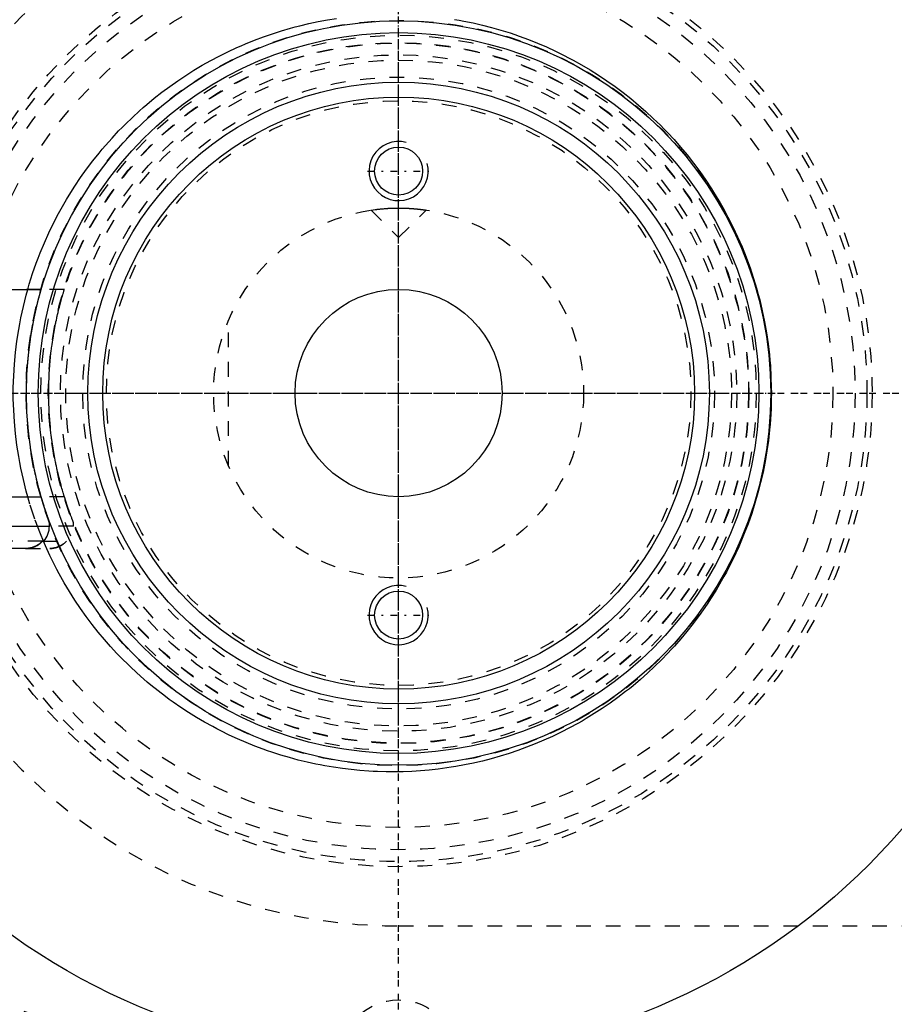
# Model space of a CAD drawing. Extents: x -706 to 186, y -120 to 120.
# Tile 3 of 12: x -676 to -616, y -41 to 25. Entities that reach past the tile are written whole.
import ezdxf

# ---------------------------------------------------------------- set-up
doc = ezdxf.new("R2010")
doc.units = 0
doc.linetypes.add('CENTER', pattern=[1.5, 0.45, -0.5, 0.05, -0.5])
doc.linetypes.add('DASHED', pattern=[2, 1, -1])
for name, color, linetype in [('AM_0', 7, 'CONTINUOUS'), ('AM_10', 7, 'CONTINUOUS'), ('AM_3', 7, 'DASHED'), ('AM_7', 7, 'CENTER')]:
    doc.layers.add(name, color=color, linetype=linetype)

msp = doc.modelspace()

# ---------------------------------------------------------------- linework, layer by layer
at = {"layer": 'AM_0', "color": 7, "linetype": 'CONTINUOUS'}
for p, q in [((-683.65, 7), (-674.156, 7)), ((-684.1, -7), (-674.156, -7)), ((-684.1, -9), (-673.6, -9)), ((-673.6, -9), (-673.6, -8.693)), ((-675.172, -10.5), (-682.528, -10.5)), ((-674.066, -10), (-673.982, -10))]:
    msp.add_line(p, q, dxfattribs=at)
for points in [[(-675.21, -10.5, 0), (-675.176, -10.5, 0), (-675.106, -10.497, 0), (-675.034, -10.49, 0), (-674.998, -10.486, 0), (-674.962, -10.48, 0), (-674.889, -10.467, 0), (-674.818, -10.451, 0), (-674.748, -10.431, 0), (-674.681, -10.409, 0), (-674.616, -10.384, 0), (-674.585, -10.371, 0), (-674.553, -10.357, 0), (-674.489, -10.325, 0), (-674.426, -10.29, 0), (-674.363, -10.252, 0), (-674.303, -10.211, 0), (-674.244, -10.167, 0), (-674.216, -10.144, 0), (-674.189, -10.121, 0), (-674.138, -10.074, 0), (-674.09, -10.026, 0), (-674.066, -10, 0)], [(-674.066, -10, 0), (-674.083, -10.018, 0), (-674.117, -10.054, 0), (-674.153, -10.088, 0), (-674.171, -10.105, 0), (-674.19, -10.122, 0), (-674.229, -10.155, 0), (-674.27, -10.187, 0), (-674.313, -10.218, 0), (-674.357, -10.248, 0), (-674.401, -10.276, 0), (-674.424, -10.289, 0), (-674.447, -10.302, 0), (-674.492, -10.327, 0), (-674.538, -10.35, 0), (-674.584, -10.37, 0), (-674.629, -10.389, 0), (-674.675, -10.407, 0), (-674.699, -10.415, 0), (-674.723, -10.423, 0), (-674.773, -10.438, 0), (-674.823, -10.452, 0), (-674.849, -10.458, 0)]]:
    msp.add_polyline3d(points, dxfattribs=at)
for centre, radius in [((-650, 0), 45), ((-650, 0), 25.15), ((-650, 0), 24.35), ((-650, 0), 21), ((-650, 0), 20), ((-650, 15), 1.621), ((-650, 0), 7), ((-650, -15), 1.621)]:
    msp.add_circle(centre, radius, dxfattribs=at)
for centre, radius, start, end in [((-650, 0), 55.5, 97.25319, 160.91684), ((-675.1, -9), 1.5, 318.18969, 0), ((-650, 0), 55.5, 199.08316, 262.74681)]:
    msp.add_arc(centre, radius, start, end, dxfattribs=at)
at = {"layer": 'AM_10', "color": 7, "linetype": 'CONTINUOUS'}
for centre in [(-650, 15), (-650, -15)]:
    msp.add_arc(centre, 2, 75, 15, dxfattribs=at)
at = {"layer": 'AM_3', "color": 6, "linetype": 'DASHED'}
for p, q in [((-651.861, 12.361), (-651.587, 12.399)), ((-651.861, 12.361), (-650, 10.5)), ((-650.462, 12.491), (-650.277, 12.497)), ((-650.277, 12.497), (-650, 12.5)), ((-650, 10.5), (-648.139, 12.361)), ((-674.156, 7), (-683.65, 7)), ((-672.59, 7), (-674.156, 7)), ((-661.5, -4.899), (-661.5, 4.899)), ((-672.59, -7), (-674.156, -7)), ((-671.975, -9), (-673.6, -9)), ((-671.975, -9), (-671.975, -8.742)), ((-674.066, -10), (-683.634, -10)), ((-675.21, -10.5), (-675.172, -10.5)), ((-675.21, -10.5), (-673.581, -10.5)), ((-674.066, -10), (-672.357, -10)), ((-672.439, -10), (-672.466, -10.029)), ((-650, -36), (-551.327, -36))]:
    msp.add_line(p, q, dxfattribs=at)
for points in [[(-675.063, 7.001, 0), (-674.958, 7.36, 0), (-674.733, 8.072, 0), (-674.488, 8.776, 0), (-674.358, 9.124, 0), (-674.223, 9.469, 0), (-673.939, 10.152, 0), (-673.637, 10.824, 0), (-673.318, 11.483, 0), (-672.981, 12.129, 0), (-672.629, 12.761, 0), (-672.448, 13.072, 0), (-672.262, 13.378, 0), (-671.881, 13.98, 0), (-671.488, 14.566, 0), (-671.082, 15.134, 0), (-670.666, 15.686, 0), (-670.24, 16.219, 0), (-670.024, 16.479, 0), (-669.807, 16.734, 0), (-669.366, 17.23, 0), (-668.92, 17.708, 0), (-668.692, 17.942, 0), (-668.462, 18.173, 0), (-667.992, 18.627, 0), (-667.51, 19.07, 0), (-667.264, 19.286, 0), (-667.016, 19.5, 0), (-666.511, 19.918, 0), (-665.995, 20.323, 0), (-665.468, 20.715, 0), (-664.932, 21.094, 0), (-664.386, 21.458, 0), (-664.11, 21.635, 0), (-663.832, 21.808, 0), (-663.269, 22.144, 0), (-662.698, 22.465, 0), (-662.12, 22.771, 0), (-661.535, 23.061, 0), (-660.944, 23.336, 0), (-660.647, 23.468, 0), (-660.348, 23.596, 0), (-659.746, 23.839, 0), (-659.14, 24.067, 0), (-658.529, 24.279, 0), (-657.916, 24.475, 0), (-657.299, 24.655, 0), (-656.99, 24.739, 0), (-656.68, 24.819, 0), (-656.06, 24.967, 0), (-655.438, 25.099, 0), (-654.816, 25.215, 0), (-654.195, 25.315, 0)], [(-646.218, 25.247, 0), (-645.906, 25.193, 0), (-645.593, 25.135, 0), (-644.967, 25.007, 0), (-644.341, 24.862, 0), (-643.715, 24.701, 0), (-643.09, 24.523, 0), (-642.467, 24.328, 0), (-642.157, 24.224, 0), (-641.847, 24.117, 0), (-641.23, 23.888, 0), (-640.616, 23.644, 0), (-640.007, 23.382, 0), (-639.404, 23.104, 0), (-638.806, 22.81, 0), (-638.509, 22.656, 0), (-638.214, 22.499, 0), (-637.63, 22.172, 0), (-637.053, 21.83, 0), (-636.484, 21.472, 0), (-635.925, 21.099, 0), (-635.375, 20.711, 0), (-635.104, 20.511, 0), (-634.835, 20.308, 0), (-634.306, 19.891, 0), (-633.788, 19.461, 0), (-633.282, 19.017, 0), (-632.788, 18.561, 0), (-632.307, 18.092, 0), (-632.071, 17.854, 0), (-631.839, 17.612, 0), (-631.385, 17.121, 0), (-630.939, 16.613, 0), (-630.5, 16.085, 0), (-630.07, 15.538, 0), (-629.65, 14.973, 0), (-629.444, 14.683, 0), (-629.242, 14.39, 0), (-628.845, 13.789, 0), (-628.463, 13.172, 0), (-628.277, 12.858, 0), (-628.095, 12.54, 0), (-627.743, 11.892, 0), (-627.408, 11.231, 0), (-627.247, 10.895, 0), (-627.09, 10.557, 0), (-626.791, 9.87, 0), (-626.512, 9.173, 0), (-626.252, 8.466, 0), (-626.012, 7.749, 0), (-625.794, 7.025, 0), (-625.692, 6.66, 0), (-625.596, 6.294, 0), (-625.421, 5.558, 0), (-625.268, 4.818, 0), (-625.137, 4.074, 0), (-625.028, 3.33, 0), (-624.941, 2.585, 0), (-624.906, 2.214, 0), (-624.876, 1.842, 0), (-624.834, 1.102, 0), (-624.812, 0.366, 0), (-624.81, 0, 0)], [(-651.587, 12.399, 0), (-651.567, 12.401, 0), (-651.523, 12.407, 0), (-651.477, 12.412, 0), (-651.453, 12.415, 0), (-651.428, 12.418, 0), (-651.378, 12.424, 0), (-651.326, 12.429, 0), (-651.271, 12.435, 0), (-651.213, 12.441, 0), (-651.151, 12.447, 0), (-651.12, 12.45, 0), (-651.088, 12.453, 0), (-651.021, 12.458, 0), (-650.953, 12.464, 0), (-650.882, 12.469, 0), (-650.809, 12.474, 0), (-650.734, 12.478, 0), (-650.696, 12.481, 0), (-650.658, 12.483, 0), (-650.58, 12.487, 0), (-650.501, 12.49, 0), (-650.462, 12.491, 0)], [(-650, 12.5, 0), (-649.986, 12.5, 0), (-649.959, 12.5, 0), (-649.932, 12.5, 0), (-649.919, 12.5, 0), (-649.905, 12.5, 0), (-649.878, 12.499, 0), (-649.85, 12.499, 0), (-649.823, 12.499, 0), (-649.795, 12.498, 0), (-649.768, 12.498, 0), (-649.754, 12.498, 0), (-649.74, 12.497, 0), (-649.713, 12.497, 0), (-649.685, 12.496, 0), (-649.658, 12.495, 0), (-649.63, 12.495, 0), (-649.603, 12.494, 0), (-649.589, 12.493, 0), (-649.576, 12.493, 0), (-649.548, 12.492, 0), (-649.521, 12.491, 0), (-649.507, 12.49, 0), (-649.494, 12.49, 0), (-649.467, 12.489, 0), (-649.44, 12.487, 0), (-649.427, 12.487, 0), (-649.413, 12.486, 0), (-649.387, 12.485, 0), (-649.36, 12.484, 0), (-649.334, 12.482, 0), (-649.307, 12.481, 0), (-649.281, 12.479, 0), (-649.269, 12.479, 0), (-649.256, 12.478, 0), (-649.23, 12.476, 0), (-649.205, 12.475, 0), (-649.179, 12.473, 0), (-649.154, 12.471, 0), (-649.129, 12.47, 0), (-649.117, 12.469, 0), (-649.105, 12.468, 0), (-649.081, 12.466, 0), (-649.056, 12.464, 0), (-649.033, 12.463, 0), (-649.009, 12.461, 0), (-648.986, 12.459, 0), (-648.974, 12.458, 0), (-648.963, 12.457, 0), (-648.94, 12.455, 0), (-648.918, 12.453, 0), (-648.895, 12.451, 0), (-648.874, 12.449, 0), (-648.852, 12.447, 0), (-648.842, 12.446, 0), (-648.831, 12.445, 0), (-648.81, 12.443, 0), (-648.79, 12.441, 0), (-648.769, 12.439, 0), (-648.75, 12.437, 0), (-648.73, 12.435, 0), (-648.72, 12.434, 0), (-648.711, 12.433, 0), (-648.692, 12.431, 0), (-648.674, 12.429, 0), (-648.665, 12.428, 0), (-648.656, 12.427, 0), (-648.638, 12.426, 0), (-648.62, 12.424, 0), (-648.611, 12.423, 0), (-648.603, 12.422, 0), (-648.586, 12.42, 0), (-648.569, 12.418, 0), (-648.552, 12.416, 0), (-648.535, 12.414, 0), (-648.519, 12.412, 0), (-648.511, 12.411, 0), (-648.503, 12.41, 0), (-648.488, 12.408, 0), (-648.472, 12.406, 0), (-648.457, 12.404, 0), (-648.442, 12.403, 0), (-648.428, 12.401, 0), (-648.421, 12.4, 0), (-648.414, 12.399, 0), (-648.4, 12.397, 0), (-648.386, 12.395, 0), (-648.373, 12.394, 0), (-648.36, 12.392, 0), (-648.347, 12.39, 0), (-648.341, 12.389, 0), (-648.335, 12.389, 0), (-648.323, 12.387, 0), (-648.312, 12.385, 0), (-648.3, 12.384, 0), (-648.29, 12.382, 0), (-648.279, 12.381, 0), (-648.274, 12.38, 0), (-648.269, 12.38, 0), (-648.259, 12.378, 0), (-648.25, 12.377, 0), (-648.241, 12.376, 0), (-648.232, 12.374, 0), (-648.224, 12.373, 0), (-648.22, 12.373, 0), (-648.216, 12.372, 0), (-648.209, 12.371, 0), (-648.202, 12.37, 0), (-648.198, 12.369, 0), (-648.195, 12.369, 0), (-648.189, 12.368, 0), (-648.183, 12.367, 0), (-648.18, 12.367, 0), (-648.177, 12.366, 0), (-648.172, 12.366, 0), (-648.167, 12.365, 0), (-648.163, 12.364, 0), (-648.159, 12.364, 0), (-648.155, 12.363, 0), (-648.154, 12.363, 0), (-648.152, 12.363, 0), (-648.149, 12.362, 0), (-648.147, 12.362, 0), (-648.145, 12.362, 0), (-648.143, 12.361, 0), (-648.141, 12.361, 0), (-648.141, 12.361, 0), (-648.14, 12.361, 0), (-648.14, 12.361, 0), (-648.139, 12.361, 0), (-648.139, 12.361, 0)], [(-675.063, -7.001, 0), (-675.169, -6.619, 0), (-675.362, -5.85, 0), (-675.532, -5.075, 0), (-675.607, -4.686, 0), (-675.677, -4.296, 0), (-675.798, -3.514, 0), (-675.894, -2.731, 0), (-675.966, -1.947, 0), (-676.014, -1.166, 0), (-676.038, -0.387, 0), (-676.041, 0, 0), (-676.038, 0.387, 0), (-676.014, 1.166, 0), (-675.966, 1.947, 0), (-675.894, 2.731, 0), (-675.798, 3.514, 0), (-675.677, 4.296, 0), (-675.607, 4.686, 0), (-675.532, 5.075, 0), (-675.362, 5.85, 0), (-675.169, 6.619, 0), (-675.063, 7.001, 0)], [(-674.156, -7, 0), (-674.169, -6.957, 0), (-674.195, -6.866, 0), (-674.221, -6.772, 0), (-674.234, -6.724, 0), (-674.248, -6.676, 0), (-674.275, -6.576, 0), (-674.303, -6.474, 0), (-674.33, -6.369, 0), (-674.358, -6.261, 0), (-674.386, -6.152, 0), (-674.4, -6.096, 0), (-674.414, -6.04, 0), (-674.442, -5.926, 0), (-674.47, -5.81, 0), (-674.497, -5.692, 0), (-674.525, -5.573, 0), (-674.552, -5.452, 0), (-674.565, -5.391, 0), (-674.579, -5.329, 0), (-674.606, -5.205, 0), (-674.632, -5.079, 0), (-674.645, -5.015, 0), (-674.658, -4.951, 0), (-674.683, -4.823, 0), (-674.708, -4.693, 0), (-674.721, -4.627, 0), (-674.733, -4.561, 0), (-674.757, -4.429, 0), (-674.781, -4.295, 0), (-674.803, -4.16, 0), (-674.826, -4.025, 0), (-674.848, -3.888, 0), (-674.858, -3.819, 0), (-674.869, -3.75, 0), (-674.889, -3.611, 0), (-674.909, -3.472, 0), (-674.973, -2.979, 0), (-675.06, -2.123, 0), (-675.118, -1.263, 0), (-675.147, -0.415, 0), (-675.15, 0, 0), (-675.147, 0.415, 0), (-675.118, 1.263, 0), (-675.06, 2.123, 0), (-674.973, 2.979, 0), (-674.909, 3.472, 0), (-674.889, 3.611, 0), (-674.869, 3.75, 0), (-674.858, 3.819, 0), (-674.848, 3.888, 0), (-674.826, 4.025, 0), (-674.803, 4.16, 0), (-674.781, 4.295, 0), (-674.757, 4.429, 0), (-674.733, 4.561, 0), (-674.721, 4.627, 0), (-674.708, 4.693, 0), (-674.683, 4.823, 0), (-674.658, 4.951, 0), (-674.645, 5.015, 0), (-674.632, 5.079, 0), (-674.606, 5.205, 0), (-674.579, 5.329, 0), (-674.565, 5.391, 0), (-674.552, 5.452, 0), (-674.525, 5.573, 0), (-674.497, 5.692, 0), (-674.47, 5.81, 0), (-674.442, 5.926, 0), (-674.414, 6.04, 0), (-674.4, 6.096, 0), (-674.386, 6.152, 0), (-674.358, 6.261, 0), (-674.33, 6.369, 0), (-674.303, 6.474, 0), (-674.275, 6.576, 0), (-674.248, 6.676, 0), (-674.234, 6.724, 0), (-674.221, 6.772, 0), (-674.195, 6.866, 0), (-674.169, 6.957, 0), (-674.156, 7, 0)], [(-672.59, -7, 0), (-672.592, -6.995, 0), (-672.595, -6.985, 0), (-672.598, -6.975, 0), (-672.6, -6.97, 0), (-672.601, -6.965, 0), (-672.605, -6.954, 0), (-672.608, -6.943, 0), (-672.612, -6.931, 0), (-672.615, -6.92, 0), (-672.619, -6.908, 0), (-672.621, -6.902, 0), (-672.622, -6.895, 0), (-672.626, -6.883, 0), (-672.63, -6.87, 0), (-672.644, -6.824, 0), (-672.657, -6.782, 0), (-672.67, -6.738, 0), (-672.697, -6.646, 0), (-672.725, -6.55, 0), (-672.753, -6.452, 0), (-672.782, -6.35, 0), (-672.811, -6.245, 0), (-672.825, -6.192, 0), (-672.84, -6.138, 0), (-672.869, -6.027, 0), (-672.899, -5.914, 0), (-672.928, -5.799, 0), (-672.957, -5.682, 0), (-672.987, -5.562, 0), (-673.001, -5.502, 0), (-673.016, -5.441, 0), (-673.044, -5.317, 0), (-673.073, -5.192, 0), (-673.087, -5.129, 0), (-673.101, -5.065, 0), (-673.129, -4.936, 0), (-673.157, -4.806, 0), (-673.17, -4.74, 0), (-673.184, -4.674, 0), (-673.21, -4.54, 0), (-673.236, -4.405, 0), (-673.261, -4.269, 0), (-673.286, -4.132, 0), (-673.31, -3.993, 0), (-673.322, -3.923, 0), (-673.334, -3.853, 0), (-673.357, -3.712, 0), (-673.379, -3.57, 0), (-673.4, -3.428, 0), (-673.421, -3.284, 0), (-673.441, -3.139, 0), (-673.45, -3.067, 0), (-673.46, -2.994, 0), (-673.478, -2.849, 0), (-673.495, -2.702, 0), (-673.549, -2.188, 0), (-673.614, -1.303, 0), (-673.646, -0.428, 0), (-673.65, 0, 0), (-673.646, 0.428, 0), (-673.614, 1.303, 0), (-673.549, 2.188, 0), (-673.495, 2.702, 0), (-673.478, 2.849, 0), (-673.46, 2.994, 0), (-673.45, 3.067, 0), (-673.441, 3.139, 0), (-673.421, 3.284, 0), (-673.4, 3.428, 0), (-673.379, 3.57, 0), (-673.357, 3.712, 0), (-673.334, 3.853, 0), (-673.322, 3.923, 0), (-673.31, 3.993, 0), (-673.286, 4.132, 0), (-673.261, 4.269, 0), (-673.236, 4.405, 0), (-673.21, 4.54, 0), (-673.184, 4.674, 0), (-673.17, 4.74, 0), (-673.157, 4.806, 0), (-673.129, 4.936, 0), (-673.101, 5.065, 0), (-673.087, 5.129, 0), (-673.073, 5.192, 0), (-673.044, 5.317, 0), (-673.016, 5.441, 0), (-673.001, 5.502, 0), (-672.987, 5.562, 0), (-672.957, 5.682, 0), (-672.928, 5.799, 0), (-672.899, 5.914, 0), (-672.869, 6.027, 0), (-672.84, 6.138, 0), (-672.825, 6.192, 0), (-672.811, 6.245, 0), (-672.782, 6.35, 0), (-672.753, 6.452, 0), (-672.725, 6.55, 0), (-672.697, 6.646, 0), (-672.67, 6.738, 0), (-672.657, 6.782, 0), (-672.644, 6.824, 0), (-672.63, 6.87, 0), (-672.626, 6.883, 0), (-672.622, 6.895, 0), (-672.621, 6.902, 0), (-672.619, 6.908, 0), (-672.615, 6.92, 0), (-672.612, 6.931, 0), (-672.608, 6.943, 0), (-672.605, 6.954, 0), (-672.601, 6.965, 0), (-672.6, 6.97, 0), (-672.598, 6.975, 0), (-672.595, 6.985, 0), (-672.592, 6.995, 0), (-672.59, 7, 0)], [(-624.81, 0, 0), (-624.812, -0.351, 0), (-624.832, -1.058, 0), (-624.871, -1.769, 0), (-624.898, -2.125, 0), (-624.931, -2.482, 0), (-625.01, -3.197, 0), (-625.111, -3.912, 0), (-625.232, -4.626, 0), (-625.373, -5.338, 0), (-625.535, -6.047, 0), (-625.623, -6.399, 0), (-625.717, -6.751, 0), (-625.919, -7.449, 0), (-626.14, -8.14, 0), (-626.38, -8.824, 0), (-626.639, -9.499, 0), (-626.916, -10.164, 0), (-627.061, -10.492, 0), (-627.21, -10.818, 0), (-627.522, -11.461, 0), (-627.849, -12.092, 0), (-628.018, -12.403, 0), (-628.191, -12.71, 0), (-628.548, -13.314, 0), (-628.919, -13.903, 0), (-629.108, -14.192, 0), (-629.301, -14.477, 0), (-629.695, -15.035, 0), (-630.099, -15.576, 0), (-630.513, -16.101, 0), (-630.934, -16.607, 0), (-631.362, -17.096, 0), (-631.578, -17.334, 0), (-631.797, -17.569, 0), (-632.245, -18.031, 0), (-632.705, -18.482, 0), (-633.177, -18.923, 0), (-633.661, -19.352, 0), (-634.155, -19.769, 0), (-634.406, -19.972, 0), (-634.66, -20.173, 0), (-635.175, -20.564, 0), (-635.7, -20.943, 0), (-636.233, -21.307, 0), (-636.775, -21.658, 0), (-637.325, -21.994, 0), (-637.603, -22.157, 0), (-637.883, -22.316, 0), (-638.447, -22.624, 0), (-639.017, -22.916, 0), (-639.594, -23.194, 0), (-640.175, -23.456, 0), (-640.761, -23.703, 0), (-641.055, -23.821, 0), (-641.351, -23.935, 0), (-641.944, -24.151, 0), (-642.54, -24.352, 0), (-643.139, -24.537, 0), (-643.739, -24.707, 0), (-644.34, -24.862, 0), (-644.641, -24.933, 0), (-644.942, -25.001, 0), (-645.543, -25.125, 0), (-646.143, -25.234, 0), (-646.443, -25.283, 0), (-646.742, -25.328, 0), (-647.338, -25.408, 0), (-647.932, -25.473, 0), (-648.228, -25.5, 0), (-648.523, -25.523, 0), (-649.109, -25.56, 0), (-649.69, -25.584, 0), (-650.267, -25.594, 0), (-650.848, -25.591, 0), (-651.432, -25.574, 0), (-651.726, -25.561, 0), (-652.02, -25.544, 0), (-652.611, -25.501, 0), (-653.205, -25.443, 0), (-653.8, -25.371, 0), (-654.396, -25.285, 0), (-654.993, -25.184, 0), (-655.292, -25.128, 0), (-655.591, -25.068, 0), (-656.187, -24.938, 0), (-656.783, -24.793, 0), (-657.377, -24.633, 0), (-657.969, -24.459, 0), (-658.558, -24.27, 0), (-658.852, -24.169, 0), (-659.144, -24.066, 0), (-659.727, -23.847, 0), (-660.305, -23.614, 0), (-660.878, -23.366, 0), (-661.447, -23.104, 0), (-662.009, -22.827, 0), (-662.288, -22.684, 0), (-662.566, -22.537, 0), (-663.116, -22.232, 0), (-663.658, -21.914, 0), (-664.194, -21.582, 0), (-664.721, -21.237, 0), (-665.24, -20.879, 0), (-665.496, -20.695, 0), (-665.749, -20.509, 0), (-666.25, -20.126, 0), (-666.741, -19.73, 0), (-666.982, -19.529, 0), (-667.221, -19.324, 0), (-667.691, -18.906, 0), (-668.15, -18.477, 0), (-668.375, -18.258, 0), (-668.598, -18.037, 0), (-669.034, -17.588, 0), (-669.461, -17.125, 0), (-669.883, -16.645, 0), (-670.299, -16.148, 0), (-670.706, -15.634, 0), (-670.907, -15.37, 0), (-671.105, -15.103, 0), (-671.494, -14.556, 0), (-671.872, -13.994, 0), (-672.239, -13.416, 0), (-672.592, -12.825, 0), (-672.932, -12.22, 0), (-673.097, -11.912, 0), (-673.258, -11.601, 0), (-673.568, -10.971, 0), (-673.862, -10.328, 0), (-674.003, -10.003, 0)], [(-674.003, -10.003, 0), (-674.204, -9.516, 0), (-674.578, -8.524, 0), (-674.912, -7.513, 0), (-675.063, -7.001, 0)], [(-673.6, -8.693, 0), (-673.6, -8.693, 0), (-673.6, -8.692, 0), (-673.6, -8.691, 0), (-673.601, -8.691, 0), (-673.601, -8.69, 0), (-673.601, -8.689, 0), (-673.602, -8.687, 0), (-673.603, -8.684, 0), (-673.604, -8.681, 0), (-673.605, -8.678, 0), (-673.606, -8.676, 0), (-673.607, -8.675, 0), (-673.608, -8.671, 0), (-673.61, -8.666, 0), (-673.612, -8.661, 0), (-673.614, -8.656, 0), (-673.616, -8.65, 0), (-673.617, -8.647, 0), (-673.618, -8.644, 0), (-673.62, -8.637, 0), (-673.623, -8.63, 0), (-673.624, -8.627, 0), (-673.626, -8.623, 0), (-673.628, -8.615, 0), (-673.631, -8.607, 0), (-673.633, -8.603, 0), (-673.635, -8.598, 0), (-673.638, -8.589, 0), (-673.641, -8.58, 0), (-673.645, -8.57, 0), (-673.648, -8.56, 0), (-673.652, -8.55, 0), (-673.654, -8.545, 0), (-673.656, -8.539, 0), (-673.66, -8.528, 0), (-673.664, -8.517, 0), (-673.668, -8.505, 0), (-673.673, -8.493, 0), (-673.677, -8.48, 0), (-673.679, -8.474, 0), (-673.682, -8.468, 0), (-673.686, -8.455, 0), (-673.691, -8.441, 0), (-673.708, -8.393, 0), (-673.74, -8.304, 0), (-673.772, -8.21, 0), (-673.789, -8.16, 0), (-673.807, -8.108, 0), (-673.844, -8, 0), (-673.882, -7.884, 0), (-673.923, -7.761, 0), (-673.964, -7.633, 0), (-674.006, -7.499, 0), (-674.027, -7.431, 0), (-674.049, -7.361, 0), (-674.092, -7.219, 0), (-674.135, -7.074, 0), (-674.156, -7, 0)], [(-671.975, -8.742, 0), (-671.975, -8.742, 0), (-671.975, -8.742, 0), (-671.975, -8.741, 0), (-671.976, -8.74, 0), (-671.976, -8.74, 0), (-671.977, -8.738, 0), (-671.977, -8.736, 0), (-671.978, -8.734, 0), (-671.979, -8.731, 0), (-671.981, -8.728, 0), (-671.981, -8.726, 0), (-671.982, -8.724, 0), (-671.984, -8.72, 0), (-671.986, -8.715, 0), (-671.988, -8.71, 0), (-671.99, -8.705, 0), (-671.992, -8.699, 0), (-671.993, -8.696, 0), (-671.994, -8.693, 0), (-671.997, -8.686, 0), (-672, -8.679, 0), (-672.001, -8.676, 0), (-672.003, -8.672, 0), (-672.006, -8.664, 0), (-672.009, -8.656, 0), (-672.011, -8.652, 0), (-672.012, -8.647, 0), (-672.016, -8.638, 0), (-672.02, -8.629, 0), (-672.024, -8.619, 0), (-672.027, -8.609, 0), (-672.032, -8.598, 0), (-672.034, -8.593, 0), (-672.036, -8.587, 0), (-672.04, -8.576, 0), (-672.045, -8.565, 0), (-672.049, -8.553, 0), (-672.054, -8.54, 0), (-672.059, -8.528, 0), (-672.061, -8.521, 0), (-672.064, -8.515, 0), (-672.069, -8.502, 0), (-672.074, -8.488, 0), (-672.093, -8.439, 0), (-672.127, -8.348, 0), (-672.164, -8.252, 0), (-672.183, -8.201, 0), (-672.202, -8.148, 0), (-672.243, -8.036, 0), (-672.286, -7.917, 0), (-672.33, -7.79, 0), (-672.376, -7.658, 0), (-672.423, -7.519, 0), (-672.446, -7.448, 0), (-672.47, -7.376, 0), (-672.518, -7.228, 0), (-672.566, -7.077, 0), (-672.59, -7, 0)], [(-675.172, -10.5, 0), (-675.119, -10.497, 0), (-675.012, -10.488, 0), (-674.948, -10.478, 0), (-674.93, -10.475, 0), (-674.912, -10.472, 0), (-674.903, -10.47, 0), (-674.894, -10.468, 0), (-674.876, -10.464, 0), (-674.858, -10.46, 0), (-674.849, -10.458, 0)], [(-674.849, -10.458, 0), (-674.858, -10.46, 0), (-674.876, -10.464, 0), (-674.894, -10.468, 0), (-674.903, -10.47, 0), (-674.912, -10.472, 0), (-674.93, -10.475, 0), (-674.948, -10.478, 0), (-675.012, -10.488, 0), (-675.119, -10.497, 0), (-675.172, -10.5, 0)], [(-674.849, -10.458, 0), (-674.858, -10.46, 0), (-674.876, -10.464, 0), (-674.894, -10.468, 0), (-674.903, -10.47, 0), (-674.912, -10.472, 0), (-674.93, -10.475, 0), (-674.948, -10.478, 0), (-675.012, -10.488, 0), (-675.119, -10.497, 0), (-675.172, -10.5, 0)], [(-674.849, -10.458, 0), (-674.833, -10.455, 0), (-674.802, -10.447, 0), (-674.772, -10.438, 0), (-674.757, -10.434, 0), (-674.742, -10.429, 0), (-674.712, -10.419, 0), (-674.683, -10.409, 0), (-674.654, -10.399, 0), (-674.626, -10.388, 0), (-674.599, -10.377, 0), (-674.585, -10.371, 0), (-674.571, -10.365, 0), (-674.543, -10.352, 0), (-674.515, -10.339, 0), (-674.487, -10.324, 0), (-674.46, -10.309, 0), (-674.432, -10.294, 0), (-674.418, -10.286, 0), (-674.404, -10.278, 0), (-674.377, -10.261, 0), (-674.35, -10.243, 0), (-674.337, -10.234, 0)], [(-674.337, -10.234, 0), (-674.35, -10.243, 0), (-674.377, -10.261, 0), (-674.404, -10.278, 0), (-674.418, -10.286, 0), (-674.432, -10.294, 0), (-674.46, -10.309, 0), (-674.487, -10.324, 0), (-674.515, -10.339, 0), (-674.543, -10.352, 0), (-674.571, -10.365, 0), (-674.585, -10.371, 0), (-674.599, -10.377, 0), (-674.626, -10.388, 0), (-674.654, -10.399, 0), (-674.683, -10.409, 0), (-674.712, -10.419, 0), (-674.742, -10.429, 0), (-674.757, -10.434, 0), (-674.772, -10.438, 0), (-674.802, -10.447, 0), (-674.833, -10.455, 0), (-674.849, -10.458, 0)], [(-674.337, -10.234, 0), (-674.328, -10.228, 0), (-674.311, -10.217, 0), (-674.294, -10.205, 0), (-674.286, -10.199, 0), (-674.278, -10.192, 0), (-674.261, -10.18, 0), (-674.245, -10.167, 0), (-674.229, -10.155, 0), (-674.214, -10.142, 0), (-674.199, -10.129, 0), (-674.191, -10.122, 0), (-674.183, -10.116, 0), (-674.169, -10.103, 0), (-674.154, -10.089, 0), (-674.14, -10.076, 0), (-674.126, -10.063, 0), (-674.113, -10.049, 0), (-674.106, -10.043, 0), (-674.099, -10.036, 0), (-674.086, -10.022, 0), (-674.073, -10.007, 0), (-674.066, -10, 0)], [(-674.066, -10, 0), (-674.073, -10.007, 0), (-674.086, -10.022, 0), (-674.099, -10.036, 0), (-674.106, -10.043, 0), (-674.113, -10.049, 0), (-674.126, -10.063, 0), (-674.14, -10.076, 0), (-674.154, -10.089, 0), (-674.169, -10.103, 0), (-674.183, -10.116, 0), (-674.191, -10.122, 0), (-674.199, -10.129, 0), (-674.214, -10.142, 0), (-674.229, -10.155, 0), (-674.245, -10.167, 0), (-674.261, -10.18, 0), (-674.278, -10.192, 0), (-674.286, -10.199, 0), (-674.294, -10.205, 0), (-674.311, -10.217, 0), (-674.328, -10.228, 0), (-674.337, -10.234, 0)], [(-673.581, -10.5, 0), (-673.563, -10.5, 0), (-673.526, -10.499, 0), (-673.489, -10.497, 0), (-673.47, -10.496, 0), (-673.451, -10.495, 0), (-673.413, -10.491, 0), (-673.375, -10.486, 0), (-673.336, -10.481, 0), (-673.298, -10.474, 0), (-673.259, -10.467, 0), (-673.24, -10.463, 0), (-673.221, -10.458, 0), (-673.183, -10.449, 0), (-673.146, -10.439, 0), (-673.109, -10.428, 0), (-673.073, -10.416, 0), (-673.038, -10.403, 0), (-673.021, -10.397, 0), (-673.004, -10.39, 0), (-672.971, -10.377, 0), (-672.937, -10.362, 0), (-672.92, -10.354, 0)], [(-672.92, -10.354, 0), (-672.937, -10.362, 0), (-672.971, -10.377, 0), (-673.004, -10.39, 0), (-673.021, -10.397, 0), (-673.038, -10.403, 0), (-673.073, -10.416, 0), (-673.109, -10.428, 0), (-673.146, -10.439, 0), (-673.183, -10.449, 0), (-673.221, -10.458, 0), (-673.24, -10.463, 0), (-673.259, -10.467, 0), (-673.298, -10.474, 0), (-673.336, -10.481, 0), (-673.375, -10.486, 0), (-673.413, -10.491, 0), (-673.451, -10.495, 0), (-673.47, -10.496, 0), (-673.489, -10.497, 0), (-673.526, -10.499, 0), (-673.563, -10.5, 0), (-673.581, -10.5, 0)], [(-672.92, -10.354, 0), (-672.905, -10.347, 0), (-672.875, -10.332, 0), (-672.846, -10.317, 0), (-672.831, -10.309, 0), (-672.816, -10.3, 0), (-672.786, -10.283, 0), (-672.757, -10.266, 0), (-672.728, -10.247, 0), (-672.7, -10.228, 0), (-672.672, -10.208, 0), (-672.658, -10.198, 0), (-672.644, -10.188, 0), (-672.617, -10.167, 0), (-672.591, -10.146, 0), (-672.566, -10.124, 0), (-672.541, -10.102, 0), (-672.517, -10.08, 0), (-672.506, -10.069, 0), (-672.494, -10.058, 0), (-672.472, -10.036, 0), (-672.45, -10.012, 0), (-672.439, -10, 0)], [(-672.642, -10.186, 0), (-672.649, -10.192, 0), (-672.664, -10.202, 0), (-672.679, -10.213, 0), (-672.686, -10.218, 0), (-672.693, -10.224, 0), (-672.709, -10.234, 0), (-672.724, -10.244, 0), (-672.739, -10.254, 0), (-672.755, -10.264, 0), (-672.77, -10.274, 0), (-672.778, -10.278, 0), (-672.786, -10.283, 0), (-672.801, -10.292, 0), (-672.817, -10.301, 0), (-672.873, -10.331, 0), (-672.92, -10.354, 0)], [(-672.466, -10.029, 0), (-672.493, -10.057, 0), (-672.549, -10.109, 0), (-672.61, -10.161, 0), (-672.642, -10.186, 0)]]:
    msp.add_polyline3d(points, dxfattribs=at)
for centre, radius in [((-650, 0), 32), ((-650, 0), 31.65), ((-650, 0), 30.85), ((-650, 0), 29.35), ((-650, 0), 25.175), ((-650, 0), 24.175), ((-650, 0), 23.675), ((-650, 0), 23.65), ((-650, 0), 22.85), ((-650, 0), 22.5), ((-650, 0), 21.35), ((-650, 0), 19.75), ((-650, 0), 19.75), ((-650, 0), 12.5), ((-650, 0), 12.5), ((-650, -45), 4)]:
    msp.add_circle(centre, radius, dxfattribs=at)
for centre, radius, start in [((-650, 0), 50, 90), ((-650, 0), 36, 90), ((-671.558, -32.5), 10, 236.44268)]:
    msp.add_arc(centre, radius, start, 270, dxfattribs=at)
at = {"layer": 'AM_7', "color": 4, "linetype": 'CENTER'}
for p, q in [((-650, -52.5), (-650, 52.5)), ((-650, -47.25), (-650, 47.25)), ((-650, -32.392), (-650, 32.392)), ((-650, -25.384), (-650, 25.384)), ((-650, -24.833), (-650, 24.832)), ((-650, -22.05), (-650, 22.05)), ((-652.1, 15), (-647.9, 15)), ((-702.5, 0), (-597.5, 0)), ((-682.392, 0), (-617.608, 0)), ((-697.25, 0), (-602.75, 0)), ((-675.384, 0), (-624.616, 0)), ((-674.832, 0), (-625.168, 0)), ((-672.05, 0), (-627.95, 0)), ((-652.1, -15), (-647.9, -15))]:
    msp.add_line(p, q, dxfattribs=at)

doc.saveas('drawing.dxf')
